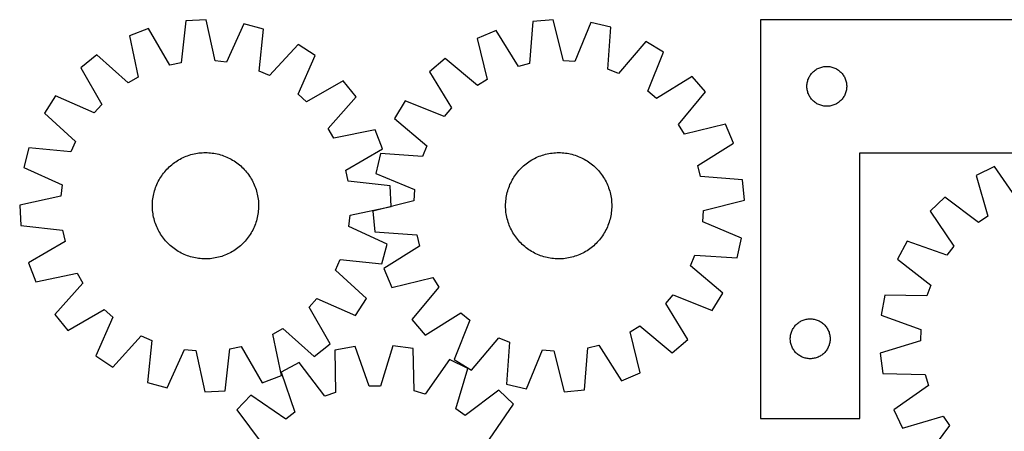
# Model space of a CAD drawing. Header units: millimetres. Extents: x 7 to 1493, y 7 to 2993.
# Tile 7 of 13: x 7 to 749, y 2684 to 2993. Entities that reach past the tile are written whole.
import ezdxf

# ---------------------------------------------------------------- set-up
doc = ezdxf.new("R2010")
doc.units = ezdxf.units.MM
doc.layers.add('CUT', color=7, linetype='CONTINUOUS', true_color=0x000000)

msp = doc.modelspace()

# ---------------------------------------------------------------- linework, layer by layer
at = {"layer": 'CUT'}
for p, q in [((131.721506, 2992.67404), (128.209374, 2961.104439)), ((147.086917, 2993.470712), (131.721506, 2992.67404)), ((153.845107, 2962.433611), (147.086917, 2993.470712)), ((175.467757, 2990.471757), (162.371979, 2961.532591)), ((190.327317, 2986.481264), (175.467757, 2990.471757)), ((393.275593, 2992.103019), (390.808169, 2960.434635)), ((408.606304, 2993.4068), (393.275593, 2992.103019)), ((416.386009, 2962.609869), (408.606304, 2993.4068)), ((437.070717, 2991.346944), (424.937989, 2961.990997)), ((452.05398, 2987.849463), (437.070717, 2991.346944)), ((564.832569, 2993.337946), (564.832569, 2693.337946)), ((814.832569, 2993.337946), (564.832569, 2993.337946)), ((103.802995, 2986.756053), (89.435806, 2981.250199)), ((119.821407, 2959.326412), (103.802995, 2986.756053)), ((187.163746, 2954.874832), (190.327317, 2986.481264)), ((365.567797, 2985.266071), (351.390314, 2979.288652)), ((382.483511, 2958.380511), (365.567797, 2985.266071)), ((449.936144, 2956.15578), (452.05398, 2987.849463)), ((89.435806, 2981.250199), (95.851113, 2950.140417)), ((351.390314, 2979.288652), (358.829724, 2948.407753)), ((478.488715, 2977.094436), (457.878319, 2952.92449)), ((491.657864, 2969.138051), (478.488715, 2977.094436)), ((216.392372, 2974.858927), (194.994852, 2951.382963)), ((229.291523, 2966.471887), (216.392372, 2974.858927)), ((479.849796, 2939.650015), (491.657864, 2969.138051)), ((64.712482, 2966.994565), (52.749876, 2957.318482)), ((88.423123, 2945.857388), (64.712482, 2966.994565)), ((128.209374, 2961.104439), (119.821407, 2959.326412)), ((162.371979, 2961.532591), (153.845107, 2962.433611)), ((216.515864, 2937.38998), (229.291523, 2966.471887)), ((327.151368, 2964.224148), (315.514905, 2954.158202)), ((351.547263, 2943.881703), (327.151368, 2964.224148)), ((390.808169, 2960.434635), (382.483511, 2958.380511)), ((424.937989, 2961.990997), (416.386009, 2962.609869)), ((52.749876, 2957.318482), (68.464647, 2929.713759)), ((194.994852, 2951.382963), (187.163746, 2954.874832)), ((315.514905, 2954.158202), (332.132927, 2927.087625)), ((457.878319, 2952.92449), (449.936144, 2956.15578)), ((603.314363, 2952.946843), (603.824289, 2953.527046)), ((603.824289, 2953.527046), (604.363407, 2954.080228)), ((604.363407, 2954.080228), (604.930287, 2954.604925)), ((604.930287, 2954.604925), (605.523427, 2955.099743)), ((605.523427, 2955.099743), (606.141253, 2955.563371)), ((606.141253, 2955.563371), (606.782126, 2955.994579)), ((606.782126, 2955.994579), (607.444348, 2956.392224)), ((607.444348, 2956.392224), (608.126162, 2956.755252)), ((608.126162, 2956.755252), (608.825761, 2957.082699)), ((608.825761, 2957.082699), (609.541288, 2957.373698)), ((609.541288, 2957.373698), (610.270847, 2957.627476)), ((610.270847, 2957.627476), (611.012502, 2957.843361)), ((611.012502, 2957.843361), (611.764288, 2958.020781)), ((611.764288, 2958.020781), (612.524211, 2958.159264)), ((612.524211, 2958.159264), (613.290254, 2958.258444)), ((613.290254, 2958.258444), (614.060388, 2958.318057)), ((614.060388, 2958.318057), (614.832569, 2958.337946)), ((614.832569, 2958.337946), (615.604751, 2958.318057)), ((615.604751, 2958.318057), (616.374884, 2958.258444)), ((616.374884, 2958.258444), (617.140928, 2958.159264)), ((617.140928, 2958.159264), (617.90085, 2958.020781)), ((617.90085, 2958.020781), (618.652636, 2957.843361)), ((618.652636, 2957.843361), (619.394292, 2957.627476)), ((619.394292, 2957.627476), (620.123851, 2957.373698)), ((620.123851, 2957.373698), (620.839378, 2957.082699)), ((620.839378, 2957.082699), (621.538976, 2956.755252)), ((621.538976, 2956.755252), (622.22079, 2956.392224)), ((622.22079, 2956.392224), (622.883012, 2955.994579)), ((622.883012, 2955.994579), (623.523886, 2955.563371)), ((623.523886, 2955.563371), (624.141712, 2955.099743)), ((624.141712, 2955.099743), (624.734851, 2954.604925)), ((624.734851, 2954.604925), (625.301732, 2954.080228)), ((625.301732, 2954.080228), (625.84085, 2953.527046)), ((625.84085, 2953.527046), (626.350776, 2952.946843)), ((95.851113, 2950.140417), (88.423123, 2945.857388)), ((250.489364, 2947.363842), (222.884641, 2931.649071)), ((260.165447, 2935.401235), (250.489364, 2947.363842)), ((358.829724, 2948.407753), (351.547263, 2943.881703)), ((513.475305, 2950.740631), (486.404729, 2934.122609)), ((523.541252, 2939.104168), (513.475305, 2950.740631)), ((599.956729, 2945.263921), (600.0756, 2946.027157)), ((600.0756, 2946.027157), (600.233604, 2946.783262)), ((600.233604, 2946.783262), (600.430321, 2947.53023)), ((600.430321, 2947.53023), (600.665231, 2948.266081)), ((600.665231, 2948.266081), (600.93771, 2948.988864)), ((600.93771, 2948.988864), (601.247035, 2949.696661)), ((601.247035, 2949.696661), (601.592387, 2950.387597)), ((601.592387, 2950.387597), (601.97285, 2951.059838)), ((601.97285, 2951.059838), (602.387414, 2951.711601)), ((602.387414, 2951.711601), (602.834981, 2952.34116)), ((602.834981, 2952.34116), (603.314363, 2952.946843)), ((626.350776, 2952.946843), (626.830158, 2952.34116)), ((626.830158, 2952.34116), (627.277724, 2951.711601)), ((627.277724, 2951.711601), (627.692289, 2951.059838)), ((627.692289, 2951.059838), (628.072751, 2950.387597)), ((628.072751, 2950.387597), (628.418103, 2949.696661)), ((628.418103, 2949.696661), (628.727429, 2948.988864)), ((628.727429, 2948.988864), (628.999908, 2948.266081)), ((628.999908, 2948.266081), (629.234817, 2947.53023)), ((629.234817, 2947.53023), (629.431535, 2946.783262)), ((629.431535, 2946.783262), (629.589539, 2946.027157)), ((629.589539, 2946.027157), (629.708409, 2945.263921)), ((486.404729, 2934.122609), (479.849796, 2939.650015)), ((503.198807, 2914.708272), (523.541252, 2939.104168)), ((599.837542, 2943.724164), (599.877306, 2944.495578)), ((599.837542, 2942.951727), (599.837542, 2943.724164)), ((599.877306, 2942.180314), (599.837542, 2942.951727)), ((599.877306, 2944.495578), (599.956729, 2945.263921)), ((599.956729, 2941.41197), (599.877306, 2942.180314)), ((600.0756, 2940.648734), (599.956729, 2941.41197)), ((600.233604, 2939.892629), (600.0756, 2940.648734)), ((600.430321, 2939.145661), (600.233604, 2939.892629)), ((600.665231, 2938.40981), (600.430321, 2939.145661)), ((600.93771, 2937.687027), (600.665231, 2938.40981)), ((628.999908, 2938.40981), (628.727429, 2937.687027)), ((629.234817, 2939.145661), (628.999908, 2938.40981)), ((629.431535, 2939.892629), (629.234817, 2939.145661)), ((629.589539, 2940.648734), (629.431535, 2939.892629)), ((629.708409, 2941.41197), (629.589539, 2940.648734)), ((629.708409, 2945.263921), (629.787832, 2944.495578)), ((629.787832, 2942.180314), (629.708409, 2941.41197)), ((629.787832, 2944.495578), (629.827596, 2943.724164)), ((629.827596, 2942.951727), (629.787832, 2942.180314)), ((629.827596, 2943.724164), (629.827596, 2942.951727)), ((33.641831, 2936.120641), (25.254791, 2923.22149)), ((62.723738, 2923.344982), (33.641831, 2936.120641)), ((222.884641, 2931.649071), (216.515864, 2937.38998)), ((239.02827, 2911.690595), (260.165447, 2935.401235)), ((297.117484, 2932.34076), (289.161099, 2919.171612)), ((326.60552, 2920.532692), (297.117484, 2932.34076)), ((601.247035, 2936.97923), (600.93771, 2937.687027)), ((601.592387, 2936.288294), (601.247035, 2936.97923)), ((601.97285, 2935.616054), (601.592387, 2936.288294)), ((602.387414, 2934.96429), (601.97285, 2935.616054)), ((602.834981, 2934.334731), (602.387414, 2934.96429)), ((603.314363, 2933.729048), (602.834981, 2934.334731)), ((603.824289, 2933.148846), (603.314363, 2933.729048)), ((604.363407, 2932.595663), (603.824289, 2933.148846)), ((604.930287, 2932.070967), (604.363407, 2932.595663)), ((605.523427, 2931.576148), (604.930287, 2932.070967)), ((606.141253, 2931.112521), (605.523427, 2931.576148)), ((606.782126, 2930.681312), (606.141253, 2931.112521)), ((623.523886, 2931.112521), (622.883012, 2930.681312)), ((624.141712, 2931.576148), (623.523886, 2931.112521)), ((624.734851, 2932.070967), (624.141712, 2931.576148)), ((625.301732, 2932.595663), (624.734851, 2932.070967)), ((625.84085, 2933.148846), (625.301732, 2932.595663)), ((626.350776, 2933.729048), (625.84085, 2933.148846)), ((626.830158, 2934.334731), (626.350776, 2933.729048)), ((627.277724, 2934.96429), (626.830158, 2934.334731)), ((627.692289, 2935.616054), (627.277724, 2934.96429)), ((628.072751, 2936.288294), (627.692289, 2935.616054)), ((628.418103, 2936.97923), (628.072751, 2936.288294)), ((628.727429, 2937.687027), (628.418103, 2936.97923)), ((68.464647, 2929.713759), (62.723738, 2923.344982)), ((332.132927, 2927.087625), (326.60552, 2920.532692)), ((607.444348, 2930.283667), (606.782126, 2930.681312)), ((608.126162, 2929.920639), (607.444348, 2930.283667)), ((608.825761, 2929.593192), (608.126162, 2929.920639)), ((609.541288, 2929.302193), (608.825761, 2929.593192)), ((610.270847, 2929.048415), (609.541288, 2929.302193)), ((611.012502, 2928.83253), (610.270847, 2929.048415)), ((611.764288, 2928.65511), (611.012502, 2928.83253)), ((612.524211, 2928.516627), (611.764288, 2928.65511)), ((613.290254, 2928.417447), (612.524211, 2928.516627)), ((614.060388, 2928.357834), (613.290254, 2928.417447)), ((614.832569, 2928.337946), (614.060388, 2928.357834)), ((615.604751, 2928.357834), (614.832569, 2928.337946)), ((616.374884, 2928.417447), (615.604751, 2928.357834)), ((617.140928, 2928.516627), (616.374884, 2928.417447)), ((617.90085, 2928.65511), (617.140928, 2928.516627)), ((618.652636, 2928.83253), (617.90085, 2928.65511)), ((619.394292, 2929.048415), (618.652636, 2928.83253)), ((620.123851, 2929.302193), (619.394292, 2929.048415)), ((620.839378, 2929.593192), (620.123851, 2929.302193)), ((621.538976, 2929.920639), (620.839378, 2929.593192)), ((622.22079, 2930.283667), (621.538976, 2929.920639)), ((622.883012, 2930.681312), (622.22079, 2930.283667)), ((25.254791, 2923.22149), (48.730755, 2901.82397)), ((289.161099, 2919.171612), (313.331045, 2898.561215)), ((243.311299, 2904.262605), (239.02827, 2911.690595)), ((274.421082, 2910.677912), (243.311299, 2904.262605)), ((279.926935, 2896.310723), (274.421082, 2910.677912)), ((507.724857, 2907.425811), (503.198807, 2914.708272)), ((538.605756, 2914.865221), (507.724857, 2907.425811)), ((544.583175, 2900.687739), (538.605756, 2914.865221)), ((48.730755, 2901.82397), (45.238886, 2893.992864)), ((13.632453, 2897.156435), (9.641961, 2882.296875)), ((45.238886, 2893.992864), (13.632453, 2897.156435)), ((252.497294, 2880.292311), (279.926935, 2896.310723)), ((313.331045, 2898.561215), (310.099755, 2890.61904)), ((517.697614, 2883.772024), (544.583175, 2900.687739)), ((123.233781, 2885.906603), (124.264145, 2886.625877)), ((124.264145, 2886.625877), (125.316594, 2887.312433)), ((125.316594, 2887.312433), (126.390089, 2887.965591)), ((126.390089, 2887.965591), (127.48357, 2888.584707)), ((127.48357, 2888.584707), (128.595959, 2889.169171)), ((128.595959, 2889.169171), (129.726158, 2889.718406)), ((129.726158, 2889.718406), (130.87305, 2890.231869)), ((130.87305, 2890.231869), (132.035505, 2890.709054)), ((132.035505, 2890.709054), (133.212375, 2891.14949)), ((133.212375, 2891.14949), (134.402499, 2891.552742)), ((134.402499, 2891.552742), (135.604701, 2891.918413)), ((135.604701, 2891.918413), (136.817797, 2892.246141)), ((136.817797, 2892.246141), (138.040588, 2892.535603)), ((138.040588, 2892.535603), (139.271869, 2892.786513)), ((139.271869, 2892.786513), (140.510422, 2892.998625)), ((140.510422, 2892.998625), (141.755028, 2893.171727)), ((141.755028, 2893.171727), (143.004456, 2893.305651)), ((143.004456, 2893.305651), (144.257475, 2893.400262)), ((144.257475, 2893.400262), (145.512847, 2893.455469)), ((145.512847, 2893.455469), (146.769333, 2893.471216)), ((146.769333, 2893.471216), (148.025695, 2893.447488)), ((148.025695, 2893.447488), (149.280691, 2893.384309)), ((149.280691, 2893.384309), (150.533083, 2893.281741)), ((150.533083, 2893.281741), (151.781636, 2893.139884)), ((151.781636, 2893.139884), (153.025117, 2892.95888)), ((153.025117, 2892.95888), (154.262298, 2892.738906)), ((154.262298, 2892.738906), (155.49196, 2892.48018)), ((155.49196, 2892.48018), (156.712888, 2892.182957)), ((156.712888, 2892.182957), (157.923877, 2891.84753)), ((157.923877, 2891.84753), (159.123733, 2891.474231)), ((159.123733, 2891.474231), (160.311272, 2891.063428)), ((160.311272, 2891.063428), (161.485321, 2890.615526)), ((161.485321, 2890.615526), (162.644721, 2890.130967)), ((162.644721, 2890.130967), (163.788329, 2889.610229)), ((163.788329, 2889.610229), (164.915016, 2889.053827)), ((164.915016, 2889.053827), (166.02367, 2888.462309)), ((166.02367, 2888.462309), (167.113197, 2887.83626)), ((167.113197, 2887.83626), (168.182522, 2887.176297)), ((168.182522, 2887.176297), (169.230589, 2886.483071)), ((169.230589, 2886.483071), (170.256364, 2885.757266)), ((278.406072, 2892.736876), (274.908591, 2877.753613)), ((310.099755, 2890.61904), (278.406072, 2892.736876)), ((389.325234, 2885.866399), (390.354431, 2886.587343)), ((390.354431, 2886.587343), (391.405765, 2887.275604)), ((391.405765, 2887.275604), (392.478199, 2887.930502)), ((392.478199, 2887.930502), (393.570675, 2888.551391)), ((393.570675, 2888.551391), (394.682115, 2889.137658)), ((394.682115, 2889.137658), (395.811421, 2889.688725)), ((395.811421, 2889.688725), (396.957479, 2890.204047)), ((396.957479, 2890.204047), (398.119159, 2890.683116)), ((398.119159, 2890.683116), (399.295313, 2891.12546)), ((399.295313, 2891.12546), (400.484781, 2891.530642)), ((400.484781, 2891.530642), (401.68639, 2891.898261)), ((401.68639, 2891.898261), (402.898952, 2892.227956)), ((402.898952, 2892.227956), (404.121272, 2892.519401)), ((404.121272, 2892.519401), (405.352144, 2892.772308)), ((405.352144, 2892.772308), (406.590352, 2892.986427)), ((406.590352, 2892.986427), (407.834675, 2893.161548)), ((407.834675, 2893.161548), (409.083885, 2893.297497)), ((409.083885, 2893.297497), (410.336748, 2893.39414)), ((410.336748, 2893.39414), (411.592029, 2893.451383)), ((411.592029, 2893.451383), (412.848489, 2893.469167)), ((412.848489, 2893.469167), (414.104887, 2893.447477)), ((414.104887, 2893.447477), (415.359984, 2893.386333)), ((415.359984, 2893.386333), (416.612541, 2893.285796)), ((416.612541, 2893.285796), (417.861322, 2893.145964)), ((417.861322, 2893.145964), (419.105094, 2892.966976)), ((419.105094, 2892.966976), (420.342631, 2892.749009)), ((420.342631, 2892.749009), (421.572711, 2892.492277)), ((421.572711, 2892.492277), (422.794119, 2892.197035)), ((422.794119, 2892.197035), (424.005651, 2891.863572)), ((424.005651, 2891.863572), (425.206111, 2891.492219)), ((425.206111, 2891.492219), (426.394314, 2891.083342)), ((426.394314, 2891.083342), (427.569087, 2890.637344)), ((427.569087, 2890.637344), (428.729272, 2890.154666)), ((428.729272, 2890.154666), (429.873723, 2889.635784)), ((429.873723, 2889.635784), (431.001311, 2889.081209)), ((431.001311, 2889.081209), (432.110923, 2888.49149)), ((432.110923, 2888.49149), (433.201463, 2887.867208)), ((433.201463, 2887.867208), (434.271857, 2887.20898)), ((434.271857, 2887.20898), (435.321046, 2886.517454)), ((435.321046, 2886.517454), (436.347997, 2885.793314)), ((639.832569, 2693.337946), (639.832569, 2893.337946)), ((639.832569, 2893.337946), (814.832569, 2893.337946)), ((9.641961, 2882.296875), (38.581127, 2869.201096)), ((115.114119, 2878.087953), (115.9029, 2879.06613)), ((115.9029, 2879.06613), (116.722017, 2880.019048)), ((116.722017, 2880.019048), (117.570662, 2880.945767)), ((117.570662, 2880.945767), (118.447998, 2881.845373)), ((118.447998, 2881.845373), (119.353157, 2882.716976)), ((119.353157, 2882.716976), (120.285248, 2883.559718)), ((120.285248, 2883.559718), (121.24335, 2884.372766)), ((121.24335, 2884.372766), (122.226518, 2885.155319)), ((122.226518, 2885.155319), (123.233781, 2885.906603)), ((170.256364, 2885.757266), (171.258835, 2884.999599)), ((171.258835, 2884.999599), (172.237012, 2884.210818)), ((172.237012, 2884.210818), (173.18993, 2883.391701)), ((173.18993, 2883.391701), (174.11665, 2882.543056)), ((174.11665, 2882.543056), (175.016255, 2881.66572)), ((175.016255, 2881.66572), (175.887858, 2880.760561)), ((175.887858, 2880.760561), (176.7306, 2879.82847)), ((176.7306, 2879.82847), (177.543648, 2878.870368)), ((177.543648, 2878.870368), (178.326201, 2877.8872)), ((254.275321, 2871.904344), (252.497294, 2880.292311)), ((381.218261, 2878.034592), (382.005455, 2879.014047)), ((382.005455, 2879.014047), (382.823026, 2879.968292)), ((382.823026, 2879.968292), (383.670167, 2880.896386)), ((383.670167, 2880.896386), (384.546043, 2881.797413)), ((384.546043, 2881.797413), (385.449788, 2882.670483)), ((385.449788, 2882.670483), (386.380511, 2883.514736)), ((386.380511, 2883.514736), (387.337293, 2884.329336)), ((387.337293, 2884.329336), (388.31919, 2885.113482)), ((388.31919, 2885.113482), (389.325234, 2885.866399)), ((436.347997, 2885.793314), (437.351695, 2885.037274)), ((437.351695, 2885.037274), (438.331151, 2884.25008)), ((438.331151, 2884.25008), (439.285396, 2883.432509)), ((439.285396, 2883.432509), (440.21349, 2882.585368)), ((440.21349, 2882.585368), (441.114517, 2881.709492)), ((441.114517, 2881.709492), (441.987587, 2880.805747)), ((441.987587, 2880.805747), (442.831839, 2879.875024)), ((442.831839, 2879.875024), (443.64644, 2878.918242)), ((443.64644, 2878.918242), (444.430586, 2877.936345)), ((519.751739, 2875.447366), (517.697614, 2883.772024)), ((741.145134, 2882.898602), (727.272666, 2876.243891)), ((759.338731, 2856.860787), (741.145134, 2882.898602)), ((110.503489, 2870.617447), (111.059891, 2871.744134)), ((111.059891, 2871.744134), (111.651408, 2872.852788)), ((111.651408, 2872.852788), (112.277458, 2873.942315)), ((112.277458, 2873.942315), (112.937421, 2875.01164)), ((112.937421, 2875.01164), (113.630647, 2876.059707)), ((113.630647, 2876.059707), (114.356452, 2877.085482)), ((114.356452, 2877.085482), (115.114119, 2878.087953)), ((178.326201, 2877.8872), (179.077485, 2876.879937)), ((179.077485, 2876.879937), (179.79676, 2875.849573)), ((179.79676, 2875.849573), (180.483315, 2874.797124)), ((180.483315, 2874.797124), (181.136473, 2873.723629)), ((181.136473, 2873.723629), (181.755589, 2872.630147)), ((181.755589, 2872.630147), (182.340053, 2871.517759)), ((182.340053, 2871.517759), (182.889288, 2870.38756)), ((285.844922, 2868.392212), (254.275321, 2871.904344)), ((274.908591, 2877.753613), (304.264539, 2865.620885)), ((376.619751, 2870.556619), (377.174326, 2871.684207)), ((377.174326, 2871.684207), (377.764045, 2872.793819)), ((377.764045, 2872.793819), (378.388327, 2873.88436)), ((378.388327, 2873.88436), (379.046555, 2874.954753)), ((379.046555, 2874.954753), (379.738081, 2876.003943)), ((379.738081, 2876.003943), (380.462221, 2877.030893)), ((380.462221, 2877.030893), (381.218261, 2878.034592)), ((444.430586, 2877.936345), (445.183502, 2876.930301)), ((445.183502, 2876.930301), (445.904447, 2875.901105)), ((445.904447, 2875.901105), (446.592708, 2874.84977)), ((446.592708, 2874.84977), (447.247606, 2873.777336)), ((447.247606, 2873.777336), (447.868495, 2872.68486)), ((447.868495, 2872.68486), (448.454762, 2871.573421)), ((448.454762, 2871.573421), (449.005828, 2870.444114)), ((551.420123, 2872.979942), (519.751739, 2875.447366)), ((552.723904, 2857.649231), (551.420123, 2872.979942)), ((727.272666, 2876.243891), (736.193832, 2845.758033)), ((38.581127, 2869.201096), (37.680107, 2860.674225)), ((107.930761, 2863.542006), (108.266187, 2864.752995)), ((108.266187, 2864.752995), (108.639487, 2865.952851)), ((108.639487, 2865.952851), (109.05029, 2867.14039)), ((109.05029, 2867.14039), (109.498192, 2868.314438)), ((109.498192, 2868.314438), (109.982751, 2869.473839)), ((109.982751, 2869.473839), (110.503489, 2870.617447)), ((182.889288, 2870.38756), (183.402751, 2869.240668)), ((183.402751, 2869.240668), (183.879936, 2868.078213)), ((183.879936, 2868.078213), (184.320372, 2866.901343)), ((184.320372, 2866.901343), (184.723624, 2865.711219)), ((184.723624, 2865.711219), (185.089295, 2864.509016)), ((185.089295, 2864.509016), (185.417023, 2863.295921)), ((286.641594, 2853.026801), (285.844922, 2868.392212)), ((304.264539, 2865.620885), (303.645666, 2857.068905)), ((374.058501, 2863.477015), (374.391963, 2864.688547)), ((374.391963, 2864.688547), (374.763316, 2865.889007)), ((374.763316, 2865.889007), (375.172193, 2867.07721)), ((375.172193, 2867.07721), (375.618191, 2868.251984)), ((375.618191, 2868.251984), (376.100869, 2869.412168)), ((376.100869, 2869.412168), (376.619751, 2870.556619)), ((449.005828, 2870.444114), (449.521151, 2869.298056)), ((449.521151, 2869.298056), (450.00022, 2868.136376)), ((450.00022, 2868.136376), (450.442564, 2866.960222)), ((450.442564, 2866.960222), (450.847746, 2865.770754)), ((450.847746, 2865.770754), (451.215365, 2864.569146)), ((451.215365, 2864.569146), (451.54506, 2863.356583)), ((37.680107, 2860.674225), (6.643006, 2853.916035)), ((106.729409, 2856.109809), (106.831977, 2857.362201)), ((106.831977, 2857.362201), (106.973834, 2858.610754)), ((106.973834, 2858.610754), (107.154838, 2859.854234)), ((107.154838, 2859.854234), (107.374812, 2861.091416)), ((107.374812, 2861.091416), (107.633538, 2862.321078)), ((107.633538, 2862.321078), (107.930761, 2863.542006)), ((185.417023, 2863.295921), (185.706485, 2862.073129)), ((185.706485, 2862.073129), (185.957396, 2860.841849)), ((185.957396, 2860.841849), (186.169507, 2859.603295)), ((186.169507, 2859.603295), (186.342609, 2858.35869)), ((186.342609, 2858.35869), (186.476533, 2857.109262)), ((186.476533, 2857.109262), (186.571144, 2855.856243)), ((303.645666, 2857.068905), (272.848735, 2849.2892)), ((372.869202, 2856.04288), (372.96974, 2857.295437)), ((372.96974, 2857.295437), (373.109571, 2858.544218)), ((373.109571, 2858.544218), (373.288559, 2859.787991)), ((373.288559, 2859.787991), (373.506526, 2861.025527)), ((373.506526, 2861.025527), (373.763258, 2862.255607)), ((373.763258, 2862.255607), (374.058501, 2863.477015)), ((451.54506, 2863.356583), (451.836505, 2862.134263)), ((451.836505, 2862.134263), (452.089411, 2860.903391)), ((452.089411, 2860.903391), (452.303531, 2859.665183)), ((452.303531, 2859.665183), (452.478651, 2858.42086)), ((452.478651, 2858.42086), (452.614601, 2857.17165)), ((452.614601, 2857.17165), (452.711244, 2855.918787)), ((521.926973, 2849.869526), (552.723904, 2857.649231)), ((703.789035, 2860.027082), (692.651953, 2849.411247)), ((729.138301, 2840.885779), (703.789035, 2860.027082)), ((6.643006, 2853.916035), (7.439678, 2838.550624)), ((106.642502, 2853.598451), (106.666229, 2854.854813)), ((106.658249, 2852.341965), (106.642502, 2853.598451)), ((106.713456, 2851.086593), (106.658249, 2852.341965)), ((106.666229, 2854.854813), (106.729409, 2856.109809)), ((106.808067, 2849.833574), (106.713456, 2851.086593)), ((106.941991, 2848.584146), (106.808067, 2849.833574)), ((186.452623, 2849.580635), (186.310766, 2848.332082)), ((186.555191, 2850.833027), (186.452623, 2849.580635)), ((186.618371, 2852.088023), (186.555191, 2850.833027)), ((186.571144, 2855.856243), (186.626351, 2854.600871)), ((186.642098, 2853.344384), (186.618371, 2852.088023)), ((186.626351, 2854.600871), (186.642098, 2853.344384)), ((255.604493, 2846.268611), (286.641594, 2853.026801)), ((272.848735, 2849.2892), (274.152516, 2833.958489)), ((372.786368, 2853.531385), (372.808058, 2854.787783)), ((372.804153, 2852.274926), (372.786368, 2853.531385)), ((372.861395, 2851.019645), (372.804153, 2852.274926)), ((372.808058, 2854.787783), (372.869202, 2856.04288)), ((372.958038, 2849.766781), (372.861395, 2851.019645)), ((373.093987, 2848.517572), (372.958038, 2849.766781)), ((452.602899, 2849.642994), (452.463068, 2848.394213)), ((452.703437, 2850.895551), (452.602899, 2849.642994)), ((452.764581, 2852.150648), (452.703437, 2850.895551)), ((452.711244, 2855.918787), (452.768486, 2854.663506)), ((452.786271, 2853.407046), (452.764581, 2852.150648)), ((452.768486, 2854.663506), (452.786271, 2853.407046)), ((521.3081, 2841.317546), (521.926973, 2849.869526)), ((692.651953, 2849.411247), (710.557134, 2823.174265)), ((107.115093, 2847.33954), (106.941991, 2848.584146)), ((107.327204, 2846.100986), (107.115093, 2847.33954)), ((107.578115, 2844.869706), (107.327204, 2846.100986)), ((107.867577, 2843.646915), (107.578115, 2844.869706)), ((108.195305, 2842.433819), (107.867577, 2843.646915)), ((108.560976, 2841.231616), (108.195305, 2842.433819)), ((185.018413, 2842.18984), (184.645113, 2840.989984)), ((185.353839, 2843.40083), (185.018413, 2842.18984)), ((185.651062, 2844.621758), (185.353839, 2843.40083)), ((185.909788, 2845.85142), (185.651062, 2844.621758)), ((186.129762, 2847.088601), (185.909788, 2845.85142)), ((186.310766, 2848.332082), (186.129762, 2847.088601)), ((254.703473, 2837.741739), (255.604493, 2846.268611)), ((373.269108, 2847.273249), (373.093987, 2848.517572)), ((373.483228, 2846.03504), (373.269108, 2847.273249)), ((373.736134, 2844.804169), (373.483228, 2846.03504)), ((374.027579, 2843.581848), (373.736134, 2844.804169)), ((374.357274, 2842.369286), (374.027579, 2843.581848)), ((374.724893, 2841.167677), (374.357274, 2842.369286)), ((451.180676, 2842.249884), (450.809323, 2841.049424)), ((451.514138, 2843.461416), (451.180676, 2842.249884)), ((451.809381, 2844.682825), (451.514138, 2843.461416)), ((452.066113, 2845.912904), (451.809381, 2844.682825)), ((452.28408, 2847.150441), (452.066113, 2845.912904)), ((452.463068, 2848.394213), (452.28408, 2847.150441)), ((736.193832, 2845.758033), (729.138301, 2840.885779)), ((7.439678, 2838.550624), (39.009279, 2835.038492)), ((39.009279, 2835.038492), (40.787306, 2826.650525)), ((108.964228, 2840.041493), (108.560976, 2841.231616)), ((109.404664, 2838.864623), (108.964228, 2840.041493)), ((109.881849, 2837.702168), (109.404664, 2838.864623)), ((110.395312, 2836.555275), (109.881849, 2837.702168)), ((110.944547, 2835.425077), (110.395312, 2836.555275)), ((111.529011, 2834.312688), (110.944547, 2835.425077)), ((112.148127, 2833.219207), (111.529011, 2834.312688)), ((182.224709, 2835.198702), (181.633192, 2834.090048)), ((182.781111, 2836.325389), (182.224709, 2835.198702)), ((183.301849, 2837.468997), (182.781111, 2836.325389)), ((183.786408, 2838.628397), (183.301849, 2837.468997)), ((184.23431, 2839.802446), (183.786408, 2838.628397)), ((184.645113, 2840.989984), (184.23431, 2839.802446)), ((283.642639, 2824.64596), (254.703473, 2837.741739)), ((375.130075, 2839.978209), (374.724893, 2841.167677)), ((375.572419, 2838.802055), (375.130075, 2839.978209)), ((376.051488, 2837.640375), (375.572419, 2838.802055)), ((376.566811, 2836.494317), (376.051488, 2837.640375)), ((377.117877, 2835.365011), (376.566811, 2836.494317)), ((377.704144, 2834.253571), (377.117877, 2835.365011)), ((378.325033, 2833.161095), (377.704144, 2834.253571)), ((448.398313, 2835.254224), (447.808594, 2834.144613)), ((448.952887, 2836.381812), (448.398313, 2835.254224)), ((449.47177, 2837.526263), (448.952887, 2836.381812)), ((449.954448, 2838.686448), (449.47177, 2837.526263)), ((450.400446, 2839.861221), (449.954448, 2838.686448)), ((450.809323, 2841.049424), (450.400446, 2839.861221)), ((550.664048, 2829.184818), (521.3081, 2841.317546)), ((112.801285, 2832.145712), (112.148127, 2833.219207)), ((113.48784, 2831.093263), (112.801285, 2832.145712)), ((114.207115, 2830.062899), (113.48784, 2831.093263)), ((114.958399, 2829.055636), (114.207115, 2830.062899)), ((115.740952, 2828.072468), (114.958399, 2829.055636)), ((116.554, 2827.114366), (115.740952, 2828.072468)), ((117.396742, 2826.182275), (116.554, 2827.114366)), ((176.562583, 2826.923787), (175.713938, 2825.997068)), ((177.3817, 2827.876706), (176.562583, 2826.923787)), ((178.170481, 2828.854883), (177.3817, 2827.876706)), ((178.928148, 2829.857354), (178.170481, 2828.854883)), ((179.653953, 2830.883129), (178.928148, 2829.857354)), ((180.347179, 2831.931196), (179.653953, 2830.883129)), ((181.007142, 2833.000521), (180.347179, 2831.931196)), ((181.633192, 2834.090048), (181.007142, 2833.000521)), ((274.152516, 2833.958489), (305.8209, 2831.491066)), ((305.8209, 2831.491066), (307.875025, 2823.166407)), ((378.979931, 2832.088661), (378.325033, 2833.161095)), ((379.668192, 2831.037327), (378.979931, 2832.088661)), ((380.389137, 2830.00813), (379.668192, 2831.037327)), ((381.142053, 2829.002087), (380.389137, 2830.00813)), ((381.926199, 2828.020189), (381.142053, 2829.002087)), ((382.7408, 2827.063407), (381.926199, 2828.020189)), ((383.585052, 2826.132684), (382.7408, 2827.063407)), ((442.749613, 2826.970139), (441.902471, 2826.042045)), ((443.567184, 2827.924385), (442.749613, 2826.970139)), ((444.354378, 2828.90384), (443.567184, 2827.924385)), ((445.110418, 2829.907538), (444.354378, 2828.90384)), ((445.834558, 2830.934489), (445.110418, 2829.907538)), ((446.526084, 2831.983679), (445.834558, 2830.934489)), ((447.184312, 2833.054072), (446.526084, 2831.983679)), ((447.808594, 2834.144613), (447.184312, 2833.054072)), ((547.166567, 2814.201555), (550.664048, 2829.184818)), ((40.787306, 2826.650525), (13.357665, 2810.632113)), ((118.268345, 2825.277116), (117.396742, 2826.182275)), ((119.16795, 2824.39978), (118.268345, 2825.277116)), ((120.09467, 2823.551135), (119.16795, 2824.39978)), ((121.047588, 2822.732018), (120.09467, 2823.551135)), ((122.025765, 2821.943236), (121.047588, 2822.732018)), ((123.028236, 2821.18557), (122.025765, 2821.943236)), ((124.054011, 2820.459765), (123.028236, 2821.18557)), ((125.102078, 2819.766539), (124.054011, 2820.459765)), ((126.171403, 2819.106576), (125.102078, 2819.766539)), ((167.968006, 2819.630403), (166.894511, 2818.977245)), ((169.020455, 2820.316958), (167.968006, 2819.630403)), ((170.050819, 2821.036233), (169.020455, 2820.316958)), ((171.058082, 2821.787517), (170.050819, 2821.036233)), ((172.04125, 2822.570069), (171.058082, 2821.787517)), ((172.999352, 2823.383118), (172.04125, 2822.570069)), ((173.931443, 2824.225859), (172.999352, 2823.383118)), ((174.836602, 2825.097463), (173.931443, 2824.225859)), ((175.713938, 2825.997068), (174.836602, 2825.097463)), ((279.652147, 2809.786401), (283.642639, 2824.64596)), ((307.875025, 2823.166407), (280.989464, 2806.250693)), ((384.458122, 2825.228939), (383.585052, 2826.132684)), ((385.359149, 2824.353064), (384.458122, 2825.228939)), ((386.287243, 2823.505923), (385.359149, 2824.353064)), ((387.241488, 2822.688351), (386.287243, 2823.505923)), ((388.220943, 2821.901157), (387.241488, 2822.688351)), ((389.224642, 2821.145117), (388.220943, 2821.901157)), ((390.251592, 2820.420977), (389.224642, 2821.145117)), ((391.300782, 2819.729452), (390.251592, 2820.420977)), ((392.371176, 2819.071223), (391.300782, 2819.729452)), ((434.166874, 2819.662828), (433.09444, 2819.007929)), ((435.218208, 2820.351088), (434.166874, 2819.662828)), ((436.247405, 2821.072033), (435.218208, 2820.351088)), ((437.253449, 2821.824949), (436.247405, 2821.072033)), ((438.235346, 2822.609095), (437.253449, 2821.824949)), ((439.192128, 2823.423696), (438.235346, 2822.609095)), ((440.122851, 2824.267948), (439.192128, 2823.423696)), ((441.026596, 2825.141018), (440.122851, 2824.267948)), ((441.902471, 2826.042045), (441.026596, 2825.141018)), ((675.328962, 2826.731304), (668.017441, 2813.193498)), ((705.352535, 2816.360198), (675.328962, 2826.731304)), ((710.557134, 2823.174265), (705.352535, 2816.360198)), ((127.26093, 2818.480526), (126.171403, 2819.106576)), ((128.369584, 2817.889009), (127.26093, 2818.480526)), ((129.496271, 2817.332607), (128.369584, 2817.889009)), ((130.639879, 2816.811869), (129.496271, 2817.332607)), ((131.799279, 2816.32731), (130.639879, 2816.811869)), ((132.973328, 2815.879408), (131.799279, 2816.32731)), ((134.160867, 2815.468605), (132.973328, 2815.879408)), ((135.360723, 2815.095305), (134.160867, 2815.468605)), ((136.571712, 2814.759879), (135.360723, 2815.095305)), ((137.79264, 2814.462656), (136.571712, 2814.759879)), ((139.022302, 2814.20393), (137.79264, 2814.462656)), ((140.259483, 2813.983956), (139.022302, 2814.20393)), ((141.502964, 2813.802951), (140.259483, 2813.983956)), ((142.751517, 2813.661095), (141.502964, 2813.802951)), ((144.003909, 2813.558527), (142.751517, 2813.661095)), ((145.258905, 2813.495347), (144.003909, 2813.558527)), ((146.515267, 2813.47162), (145.258905, 2813.495347)), ((147.771753, 2813.487367), (146.515267, 2813.47162)), ((149.027125, 2813.542574), (147.771753, 2813.487367)), ((150.280144, 2813.637185), (149.027125, 2813.542574)), ((151.529572, 2813.771108), (150.280144, 2813.637185)), ((152.774178, 2813.944211), (151.529572, 2813.771108)), ((154.012731, 2814.156322), (152.774178, 2813.944211)), ((155.244012, 2814.407233), (154.012731, 2814.156322)), ((156.466803, 2814.696695), (155.244012, 2814.407233)), ((157.679899, 2815.024423), (156.466803, 2814.696695)), ((158.882101, 2815.390094), (157.679899, 2815.024423)), ((160.072225, 2815.793346), (158.882101, 2815.390094)), ((161.249095, 2816.233782), (160.072225, 2815.793346)), ((162.41155, 2816.710967), (161.249095, 2816.233782)), ((163.558442, 2817.22443), (162.41155, 2816.710967)), ((164.688641, 2817.773665), (163.558442, 2817.22443)), ((165.80103, 2818.358129), (164.688641, 2817.773665)), ((166.894511, 2818.977245), (165.80103, 2818.358129)), ((244.553845, 2805.118866), (248.045714, 2812.949972)), ((248.045714, 2812.949972), (279.652147, 2809.786401)), ((393.461716, 2818.446941), (392.371176, 2819.071223)), ((394.571328, 2817.857222), (393.461716, 2818.446941)), ((395.698916, 2817.302648), (394.571328, 2817.857222)), ((396.843367, 2816.783765), (395.698916, 2817.302648)), ((398.003552, 2816.301087), (396.843367, 2816.783765)), ((399.178325, 2815.85509), (398.003552, 2816.301087)), ((400.366528, 2815.446212), (399.178325, 2815.85509)), ((401.566988, 2815.074859), (400.366528, 2815.446212)), ((402.77852, 2814.741397), (401.566988, 2815.074859)), ((403.999928, 2814.446154), (402.77852, 2814.741397)), ((405.230008, 2814.189423), (403.999928, 2814.446154)), ((406.467544, 2813.971455), (405.230008, 2814.189423)), ((407.711317, 2813.792467), (406.467544, 2813.971455)), ((408.960098, 2813.652636), (407.711317, 2813.792467)), ((410.212655, 2813.552098), (408.960098, 2813.652636)), ((411.467752, 2813.490954), (410.212655, 2813.552098)), ((412.72415, 2813.469264), (411.467752, 2813.490954)), ((413.98061, 2813.487049), (412.72415, 2813.469264)), ((415.235891, 2813.544291), (413.98061, 2813.487049)), ((416.488754, 2813.640935), (415.235891, 2813.544291)), ((417.737964, 2813.776884), (416.488754, 2813.640935)), ((418.982287, 2813.952004), (417.737964, 2813.776884)), ((420.220495, 2814.166124), (418.982287, 2813.952004)), ((421.451366, 2814.419031), (420.220495, 2814.166124)), ((422.673687, 2814.710475), (421.451366, 2814.419031)), ((423.886249, 2815.04017), (422.673687, 2814.710475)), ((425.087858, 2815.40779), (423.886249, 2815.04017)), ((426.277326, 2815.812971), (425.087858, 2815.40779)), ((427.45348, 2816.255315), (426.277326, 2815.812971)), ((428.61516, 2816.734385), (427.45348, 2816.255315)), ((429.761218, 2817.249707), (428.61516, 2816.734385)), ((430.890524, 2817.800774), (429.761218, 2817.249707)), ((432.001964, 2818.387041), (430.890524, 2817.800774)), ((433.09444, 2819.007929), (432.001964, 2818.387041)), ((512.241594, 2808.377217), (515.472884, 2816.319391)), ((515.472884, 2816.319391), (547.166567, 2814.201555)), ((668.017441, 2813.193498), (693.153954, 2793.77365)), ((13.357665, 2810.632113), (18.863518, 2796.264924)), ((268.029809, 2783.721346), (244.553845, 2805.118866)), ((280.989464, 2806.250693), (286.966883, 2792.073211)), ((536.41154, 2787.76682), (512.241594, 2808.377217)), ((18.863518, 2796.264924), (49.973301, 2802.680231)), ((49.973301, 2802.680231), (54.25633, 2795.252241)), ((286.966883, 2792.073211), (317.847782, 2799.512621)), ((317.847782, 2799.512621), (322.373832, 2792.230159)), ((54.25633, 2795.252241), (33.119153, 2771.5416)), ((322.373832, 2792.230159), (302.031387, 2767.834264)), ((693.153954, 2793.77365), (690.309748, 2785.684778)), ((224.819953, 2777.229077), (230.560862, 2783.597854)), ((230.560862, 2783.597854), (259.642769, 2770.822195)), ((259.642769, 2770.822195), (268.029809, 2783.721346)), ((493.439712, 2779.850806), (498.967119, 2786.405739)), ((498.967119, 2786.405739), (528.455155, 2774.597671)), ((528.455155, 2774.597671), (536.41154, 2787.76682)), ((658.550785, 2786.270492), (655.780527, 2771.135888)), ((690.309748, 2785.684778), (658.550785, 2786.270492)), ((42.795236, 2759.578994), (70.399959, 2775.293765)), ((70.399959, 2775.293765), (76.768736, 2769.552856)), ((240.534724, 2749.624354), (224.819953, 2777.229077)), ((510.057734, 2752.78023), (493.439712, 2779.850806)), ((33.119153, 2771.5416), (42.795236, 2759.578994)), ((76.768736, 2769.552856), (63.993077, 2740.470949)), ((302.031387, 2767.834264), (312.097334, 2756.197801)), ((312.097334, 2756.197801), (339.16791, 2772.815823)), ((339.16791, 2772.815823), (345.722843, 2767.288417)), ((597.041288, 2767.373698), (597.770847, 2767.627476)), ((597.770847, 2767.627476), (598.512502, 2767.843361)), ((598.512502, 2767.843361), (599.264288, 2768.020781)), ((599.264288, 2768.020781), (600.024211, 2768.159264)), ((600.024211, 2768.159264), (600.790254, 2768.258444)), ((600.790254, 2768.258444), (601.560388, 2768.318057)), ((601.560388, 2768.318057), (602.332569, 2768.337946)), ((602.332569, 2768.337946), (603.104751, 2768.318057)), ((603.104751, 2768.318057), (603.874884, 2768.258444)), ((603.874884, 2768.258444), (604.640928, 2768.159264)), ((604.640928, 2768.159264), (605.40085, 2768.020781)), ((605.40085, 2768.020781), (606.152636, 2767.843361)), ((606.152636, 2767.843361), (606.894292, 2767.627476)), ((606.894292, 2767.627476), (607.623851, 2767.373698)), ((655.780527, 2771.135888), (685.687835, 2760.434126)), ((197.433487, 2756.802419), (204.861477, 2761.085448)), ((204.861477, 2761.085448), (228.572118, 2739.94827)), ((345.722843, 2767.288417), (333.914775, 2737.80038)), ((466.742915, 2758.530679), (474.025376, 2763.056728)), ((474.025376, 2763.056728), (498.421271, 2742.714284)), ((588.747035, 2759.696661), (589.092387, 2760.387597)), ((589.092387, 2760.387597), (589.47285, 2761.059838)), ((589.47285, 2761.059838), (589.887414, 2761.711601)), ((589.887414, 2761.711601), (590.334981, 2762.34116)), ((590.334981, 2762.34116), (590.814363, 2762.946843)), ((590.814363, 2762.946843), (591.324289, 2763.527046)), ((591.324289, 2763.527046), (591.863407, 2764.080228)), ((591.863407, 2764.080228), (592.430287, 2764.604925)), ((592.430287, 2764.604925), (593.023427, 2765.099743)), ((593.023427, 2765.099743), (593.641253, 2765.563371)), ((593.641253, 2765.563371), (594.282126, 2765.994579)), ((594.282126, 2765.994579), (594.944348, 2766.392224)), ((594.944348, 2766.392224), (595.626162, 2766.755252)), ((595.626162, 2766.755252), (596.325761, 2767.082699)), ((596.325761, 2767.082699), (597.041288, 2767.373698)), ((607.623851, 2767.373698), (608.339378, 2767.082699)), ((608.339378, 2767.082699), (609.038976, 2766.755252)), ((609.038976, 2766.755252), (609.72079, 2766.392224)), ((609.72079, 2766.392224), (610.383012, 2765.994579)), ((610.383012, 2765.994579), (611.023886, 2765.563371)), ((611.023886, 2765.563371), (611.641712, 2765.099743)), ((611.641712, 2765.099743), (612.234851, 2764.604925)), ((612.234851, 2764.604925), (612.801732, 2764.080228)), ((612.801732, 2764.080228), (613.34085, 2763.527046)), ((613.34085, 2763.527046), (613.850776, 2762.946843)), ((613.850776, 2762.946843), (614.330158, 2762.34116)), ((614.330158, 2762.34116), (614.777724, 2761.711601)), ((614.777724, 2761.711601), (615.192289, 2761.059838)), ((615.192289, 2761.059838), (615.572751, 2760.387597)), ((615.572751, 2760.387597), (615.918103, 2759.696661)), ((685.687835, 2760.434126), (685.482433, 2751.862242)), ((76.892228, 2732.083909), (98.289748, 2755.559873)), ((98.289748, 2755.559873), (106.120854, 2752.068004)), ((203.848794, 2725.692636), (197.433487, 2756.802419)), ((347.083924, 2729.843995), (367.69432, 2754.013941)), ((367.69432, 2754.013941), (375.636495, 2750.782651)), ((474.182325, 2727.649779), (466.742915, 2758.530679)), ((498.421271, 2742.714284), (510.057734, 2752.78023)), ((587.337542, 2753.724164), (587.377306, 2754.495578)), ((587.337542, 2752.951727), (587.337542, 2753.724164)), ((587.377306, 2752.180314), (587.337542, 2752.951727)), ((587.377306, 2754.495578), (587.456729, 2755.263921)), ((587.456729, 2755.263921), (587.5756, 2756.027157)), ((587.5756, 2756.027157), (587.733604, 2756.783262)), ((587.733604, 2756.783262), (587.930321, 2757.53023)), ((587.930321, 2757.53023), (588.165231, 2758.266081)), ((588.165231, 2758.266081), (588.43771, 2758.988864)), ((588.43771, 2758.988864), (588.747035, 2759.696661)), ((615.918103, 2759.696661), (616.227429, 2758.988864)), ((616.227429, 2758.988864), (616.499908, 2758.266081)), ((616.499908, 2758.266081), (616.734817, 2757.53023)), ((616.734817, 2757.53023), (616.931535, 2756.783262)), ((616.931535, 2756.783262), (617.089539, 2756.027157)), ((617.089539, 2756.027157), (617.208409, 2755.263921)), ((617.208409, 2755.263921), (617.287832, 2754.495578)), ((617.287832, 2754.495578), (617.327596, 2753.724164)), ((617.327596, 2752.951727), (617.287832, 2752.180314)), ((617.327596, 2753.724164), (617.327596, 2752.951727)), ((106.120854, 2752.068004), (102.957283, 2720.461571)), ((117.816843, 2716.471078), (130.912621, 2745.410244)), ((130.912621, 2745.410244), (139.439493, 2744.509225)), ((161.563094, 2714.268796), (165.075226, 2745.838397)), ((165.075226, 2745.838397), (173.463193, 2747.616424)), ((173.463193, 2747.616424), (189.481605, 2720.186783)), ((228.572118, 2739.94827), (240.534724, 2749.624354)), ((259.315254, 2747.528779), (244.17105, 2744.811496)), ((269.912301, 2717.584208), (259.315254, 2747.528779)), ((287.84813, 2748.112599), (278.48485, 2717.759613)), ((303.09081, 2746.017072), (287.84813, 2748.112599)), ((303.915819, 2714.263424), (303.09081, 2746.017072)), ((375.636495, 2750.782651), (373.518659, 2719.088969)), ((432.297046, 2714.835412), (434.764469, 2746.503796)), ((434.764469, 2746.503796), (443.089128, 2748.557921)), ((443.089128, 2748.557921), (460.004842, 2721.67236)), ((587.456729, 2751.41197), (587.377306, 2752.180314)), ((587.5756, 2750.648734), (587.456729, 2751.41197)), ((587.733604, 2749.892629), (587.5756, 2750.648734)), ((587.930321, 2749.145661), (587.733604, 2749.892629)), ((588.165231, 2748.40981), (587.930321, 2749.145661)), ((588.43771, 2747.687027), (588.165231, 2748.40981)), ((588.747035, 2746.97923), (588.43771, 2747.687027)), ((589.092387, 2746.288294), (588.747035, 2746.97923)), ((589.47285, 2745.616054), (589.092387, 2746.288294)), ((589.887414, 2744.96429), (589.47285, 2745.616054)), ((615.192289, 2745.616054), (614.777724, 2744.96429)), ((615.572751, 2746.288294), (615.192289, 2745.616054)), ((615.918103, 2746.97923), (615.572751, 2746.288294)), ((616.227429, 2747.687027), (615.918103, 2746.97923)), ((616.499908, 2748.40981), (616.227429, 2747.687027)), ((616.734817, 2749.145661), (616.499908, 2748.40981)), ((616.931535, 2749.892629), (616.734817, 2749.145661)), ((617.089539, 2750.648734), (616.931535, 2749.892629)), ((617.208409, 2751.41197), (617.089539, 2750.648734)), ((617.287832, 2752.180314), (617.208409, 2751.41197)), ((685.482433, 2751.862242), (655.09687, 2742.60523)), ((63.993077, 2740.470949), (76.892228, 2732.083909)), ((139.439493, 2744.509225), (146.197683, 2713.472124)), ((244.17105, 2744.811496), (244.645631, 2713.050679)), ((333.914775, 2737.80038), (347.083924, 2729.843995)), ((388.501922, 2715.591487), (400.63465, 2744.947435)), ((400.63465, 2744.947435), (409.18663, 2744.328562)), ((409.18663, 2744.328562), (416.966335, 2713.531632)), ((590.334981, 2744.334731), (589.887414, 2744.96429)), ((590.814363, 2743.729048), (590.334981, 2744.334731)), ((591.324289, 2743.148846), (590.814363, 2743.729048)), ((591.863407, 2742.595663), (591.324289, 2743.148846)), ((592.430287, 2742.070967), (591.863407, 2742.595663)), ((593.023427, 2741.576148), (592.430287, 2742.070967)), ((593.641253, 2741.112521), (593.023427, 2741.576148)), ((594.282126, 2740.681312), (593.641253, 2741.112521)), ((594.944348, 2740.283667), (594.282126, 2740.681312)), ((595.626162, 2739.920639), (594.944348, 2740.283667)), ((596.325761, 2739.593192), (595.626162, 2739.920639)), ((597.041288, 2739.302193), (596.325761, 2739.593192)), ((597.770847, 2739.048415), (597.041288, 2739.302193)), ((598.512502, 2738.83253), (597.770847, 2739.048415)), ((599.264288, 2738.65511), (598.512502, 2738.83253)), ((600.024211, 2738.516627), (599.264288, 2738.65511)), ((600.790254, 2738.417447), (600.024211, 2738.516627)), ((601.560388, 2738.357834), (600.790254, 2738.417447)), ((602.332569, 2738.337946), (601.560388, 2738.357834)), ((603.104751, 2738.357834), (602.332569, 2738.337946)), ((603.874884, 2738.417447), (603.104751, 2738.357834)), ((604.640928, 2738.516627), (603.874884, 2738.417447)), ((605.40085, 2738.65511), (604.640928, 2738.516627)), ((606.152636, 2738.83253), (605.40085, 2738.65511)), ((606.894292, 2739.048415), (606.152636, 2738.83253)), ((607.623851, 2739.302193), (606.894292, 2739.048415)), ((608.339378, 2739.593192), (607.623851, 2739.302193)), ((609.038976, 2739.920639), (608.339378, 2739.593192)), ((609.72079, 2740.283667), (609.038976, 2739.920639)), ((610.383012, 2740.681312), (609.72079, 2740.283667)), ((611.023886, 2741.112521), (610.383012, 2740.681312)), ((611.641712, 2741.576148), (611.023886, 2741.112521)), ((612.234851, 2742.070967), (611.641712, 2741.576148)), ((612.801732, 2742.595663), (612.234851, 2742.070967)), ((613.34085, 2743.148846), (612.801732, 2742.595663)), ((613.850776, 2743.729048), (613.34085, 2743.148846)), ((614.330158, 2744.334731), (613.850776, 2743.729048)), ((614.777724, 2744.96429), (614.330158, 2744.334731)), ((655.09687, 2742.60523), (657.139047, 2727.355311)), ((217.215083, 2735.439107), (203.651776, 2728.175001)), ((236.546855, 2710.234795), (217.215083, 2735.439107)), ((330.407598, 2737.755174), (312.123001, 2711.781182)), ((344.256695, 2731.051962), (330.407598, 2737.755174)), ((335.228908, 2700.597507), (344.256695, 2731.051962)), ((189.481605, 2720.186783), (203.848794, 2725.692636)), ((203.651776, 2728.175001), (213.917761, 2698.115322)), ((460.004842, 2721.67236), (474.182325, 2727.649779)), ((657.139047, 2727.355311), (688.889613, 2726.419196)), ((688.889613, 2726.419196), (691.343123, 2718.203378)), ((102.957283, 2720.461571), (117.816843, 2716.471078)), ((278.48485, 2717.759613), (269.912301, 2717.584208)), ((373.518659, 2719.088969), (388.501922, 2715.591487)), ((691.343123, 2718.203378), (665.305308, 2700.009781)), ((146.197683, 2713.472124), (161.563094, 2714.268796)), ((180.911355, 2710.931478), (170.256615, 2699.83161)), ((207.085524, 2692.934598), (180.911355, 2710.931478)), ((244.645631, 2713.050679), (236.546855, 2710.234795)), ((312.123001, 2711.781182), (303.915819, 2714.263424)), ((367.683437, 2714.753079), (342.267347, 2695.700595)), ((378.783304, 2704.098339), (367.683437, 2714.753079)), ((416.966335, 2713.531632), (432.297046, 2714.835412)), ((360.786425, 2677.924171), (378.783304, 2704.098339)), ((170.256615, 2699.83161), (189.309099, 2674.41552)), ((213.917761, 2698.115322), (207.085524, 2692.934598)), ((342.267347, 2695.700595), (335.228908, 2700.597507)), ((564.832569, 2693.337946), (639.832569, 2693.337946)), ((665.305308, 2700.009781), (671.960019, 2686.137313)), ((671.960019, 2686.137313), (702.445877, 2695.058479)), ((702.445877, 2695.058479), (707.318131, 2688.002948)), ((707.318131, 2688.002948), (688.176828, 2662.653682))]:
    msp.add_line(p, q, dxfattribs=at)

doc.saveas('drawing.dxf')
